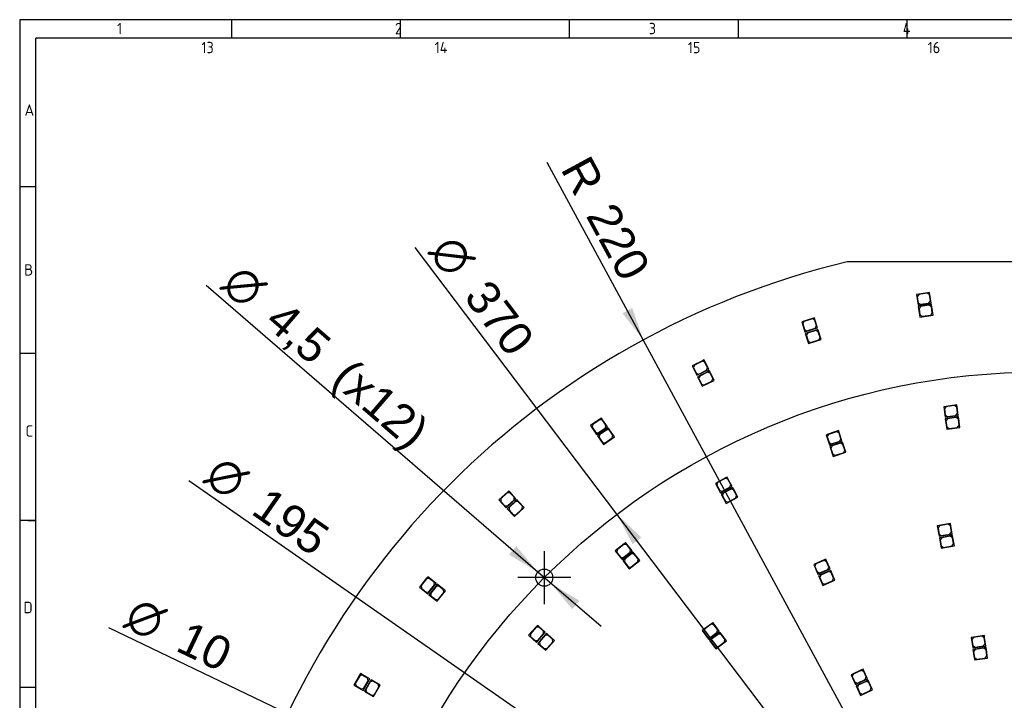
# Model space of a CAD drawing. Header units: millimetres. Extents: x 7 to 819, y 15 to 587.
# Tile 5 of 23: x 7 to 266, y 407 to 587. Entities that reach past the tile are written whole.
import ezdxf
from ezdxf.enums import TextEntityAlignment as Align
from ezdxf.lldxf.tags import DXFTag

# ---------------------------------------------------------------- set-up
doc = ezdxf.new("R2010")
doc.units = ezdxf.units.MM
for name, color, linetype in [('Default', 7, 'Continuous'), ('LED_2835_CW', 7, 'Continuous'), ('LED_2835_WW', 7, 'Continuous'), ('PCB_RDLED_440MM_', 7, 'Continuous')]:
    doc.layers.add(name, color=color, linetype=linetype)
doc.styles.add('SEACAD_Arial', font='arial.ttf')
doc.styles.add('SEACAD_Solid_Edge_ANSI1_Symbols', font='semeca1.ttf')
tags = doc.linetypes.add('CENTER2', pattern=[28.575, 19.05, -3.175, 3.175, -3.175]).pattern_tags.tags
tags[10:11] = [DXFTag(74, 4), DXFTag(75, 0), DXFTag(340, '0'), DXFTag(46, 0.0), DXFTag(50, 0.0), DXFTag(44, 0.0), DXFTag(45, 0.0)]
tags[8:9] = [DXFTag(74, 4), DXFTag(75, 0), DXFTag(340, '0'), DXFTag(46, 0.0), DXFTag(50, 0.0), DXFTag(44, 0.0), DXFTag(45, 0.0)]
tags[6:7] = [DXFTag(74, 4), DXFTag(75, 0), DXFTag(340, '0'), DXFTag(46, 0.0), DXFTag(50, 0.0), DXFTag(44, 0.0), DXFTag(45, 0.0)]
tags[4:5] = [DXFTag(74, 4), DXFTag(75, 0), DXFTag(340, '0'), DXFTag(46, 0.0), DXFTag(50, 0.0), DXFTag(44, 0.0), DXFTag(45, 0.0)]
doc.dimstyles.new('ISO', dxfattribs={"dimtxt": 8.75, "dimasz": 8.75, "dimexe": 4.375, "dimexo": 0, "dimgap": 2.1875, "dimtad": 1, "dimtxsty": 'SEACAD_Arial', "dimblk1": '_SE_FILLED', "dimblk2": '_SE_FILLED', "dimsah": 1, "dimcen": 4.375, "dimadec": 0, "dimazin": 0, "dimtfac": 0.5, "dimtdec": 3, "dimtmove": 0, "dimatfit": 3, "dimfxl": 1, "dimarcsym": 0})

# ---------------------------------------------------------------- blocks, each defined once
blk = doc.blocks.new('SEANNOT_GROUP3')
at = {"layer": 'Default', "color": 7, "linetype": 'CENTER2'}
for p, q in [((144.96, 446.65), (144.96, 432.65)), ((151.96, 439.65), (137.96, 439.65))]:
    blk.add_line(p, q, dxfattribs=at)
blk = doc.blocks.new('SE')
at = {"layer": 'LED_2835_CW', "color": 7, "linetype": 'Continuous'}
for p, q in [((246.5, 511.53), (243.53, 511.09)), ((246.41, 511.42), (244.14, 511.08)), ((246.98, 511), (246.41, 511.42)), ((246.99, 511.61), (246.5, 511.53)), ((246.5, 511.53), (247.07, 511.11)), ((247.07, 511.11), (246.99, 511.61)), ((243.53, 511.09), (243.95, 508.32)), ((244.14, 511.08), (243.72, 510.51)), ((243.72, 510.51), (243.96, 508.93)), ((243.95, 508.32), (247.41, 508.84)), ((243.96, 508.93), (244.53, 508.51)), ((244.53, 508.51), (246.8, 508.85)), ((246.8, 508.85), (247.22, 509.42)), ((247.22, 509.42), (246.98, 511)), ((247.41, 508.84), (247.07, 511.11)), ((216.61, 504.9), (213.74, 504.02)), ((213.74, 504.02), (214.57, 501.34)), ((214.35, 504.1), (214.02, 503.48)), ((214.02, 503.48), (214.49, 501.95)), ((216.54, 504.78), (214.35, 504.1)), ((217.17, 504.45), (216.54, 504.78)), ((217.09, 505.05), (216.61, 504.9)), ((216.61, 504.9), (217.24, 504.57)), ((217.24, 504.57), (217.09, 505.05)), ((217.64, 502.92), (217.17, 504.45)), ((217.91, 502.38), (217.24, 504.57)), ((214.49, 501.95), (215.11, 501.62)), ((214.57, 501.34), (217.91, 502.38)), ((215.11, 501.62), (217.31, 502.3)), ((217.31, 502.3), (217.64, 502.92)), ((188.05, 493.9), (185.35, 492.6)), ((188.01, 493.76), (185.93, 492.77)), ((188.67, 493.53), (188.01, 493.76)), ((188.5, 494.11), (188.05, 493.9)), ((188.05, 493.9), (188.72, 493.66)), ((188.72, 493.66), (188.5, 494.11)), ((189.37, 492.09), (188.67, 493.53)), ((189.72, 491.59), (188.72, 493.66)), ((185.35, 492.6), (186.56, 490.07)), ((185.93, 492.77), (185.7, 492.1)), ((185.7, 492.1), (186.39, 490.66)), ((186.39, 490.66), (187.06, 490.42)), ((186.56, 490.07), (189.72, 491.59)), ((187.06, 490.42), (189.13, 491.42)), ((189.13, 491.42), (189.37, 492.09)), ((253.61, 481.92), (250.64, 481.52)), ((250.64, 481.52), (251.01, 478.75)), ((251.25, 481.5), (250.82, 480.94)), ((250.82, 480.94), (251.03, 479.36)), ((253.53, 481.81), (251.25, 481.5)), ((254.09, 481.38), (253.53, 481.81)), ((254.11, 481.99), (253.61, 481.92)), ((253.61, 481.92), (254.18, 481.49)), ((254.3, 479.8), (254.09, 481.38)), ((254.18, 481.49), (254.11, 481.99)), ((254.48, 479.22), (254.18, 481.49)), ((161.45, 478.75), (158.97, 477.06)), ((161.42, 478.61), (159.52, 477.32)), ((162.12, 478.48), (161.42, 478.61)), ((161.86, 479.04), (161.45, 478.75)), ((161.45, 478.75), (162.14, 478.62)), ((162.14, 478.62), (161.86, 479.04)), ((163.02, 477.16), (162.12, 478.48)), ((163.44, 476.72), (162.14, 478.62)), ((251.01, 478.75), (254.48, 479.22)), ((251.03, 479.36), (251.6, 478.93)), ((251.6, 478.93), (253.87, 479.23)), ((253.87, 479.23), (254.3, 479.8)), ((158.97, 477.06), (160.55, 474.75)), ((159.52, 477.32), (159.39, 476.62)), ((159.39, 476.62), (160.29, 475.3)), ((160.29, 475.3), (160.99, 475.17)), ((160.55, 474.75), (163.44, 476.72)), ((160.99, 475.17), (162.89, 476.47)), ((162.89, 476.47), (163.02, 477.16)), ((223.06, 475.18), (220.21, 474.26)), ((223, 475.06), (220.81, 474.35)), ((223.63, 474.74), (223, 475.06)), ((223.54, 475.34), (223.06, 475.18)), ((223.06, 475.18), (223.69, 474.86)), ((223.69, 474.86), (223.54, 475.34)), ((224.4, 472.67), (223.69, 474.86)), ((220.21, 474.26), (221.07, 471.6)), ((220.81, 474.35), (220.49, 473.72)), ((220.49, 473.72), (220.98, 472.2)), ((221.07, 471.6), (224.4, 472.67)), ((221.61, 471.88), (223.8, 472.58)), ((224.12, 473.21), (223.63, 474.74)), ((223.8, 472.58), (224.12, 473.21)), ((220.98, 472.2), (221.61, 471.88)), ((194.21, 463.1), (191.56, 461.68)), ((194.17, 462.96), (192.14, 461.87)), ((194.84, 462.76), (194.17, 462.96)), ((194.65, 463.33), (194.21, 463.1)), ((194.21, 463.1), (194.88, 462.89)), ((194.88, 462.89), (194.65, 463.33)), ((195.6, 461.35), (194.84, 462.76)), ((195.97, 460.87), (194.88, 462.89)), ((137.4, 459.82), (135.2, 457.78)), ((137.4, 459.68), (135.71, 458.11)), ((137.77, 460.16), (137.4, 459.82)), ((137.4, 459.82), (138.11, 459.79)), ((138.1, 459.65), (137.4, 459.68)), ((138.11, 459.79), (137.77, 460.16)), ((139.19, 458.48), (138.1, 459.65)), ((139.67, 458.11), (138.11, 459.79)), ((191.56, 461.68), (192.89, 459.21)), ((192.14, 461.87), (191.94, 461.2)), ((191.94, 461.2), (192.69, 459.79)), ((192.69, 459.79), (193.37, 459.58)), ((192.89, 459.21), (195.97, 460.87)), ((193.37, 459.58), (195.4, 460.67)), ((195.4, 460.67), (195.6, 461.35)), ((135.2, 457.78), (137.11, 455.72)), ((135.71, 458.11), (135.68, 457.4)), ((135.68, 457.4), (136.77, 456.23)), ((137.11, 455.72), (139.67, 458.11)), ((137.48, 456.21), (139.16, 457.77)), ((139.16, 457.77), (139.19, 458.48)), ((136.77, 456.23), (137.48, 456.21)), ((252.04, 450.67), (249.09, 450.14)), ((249.09, 450.14), (249.57, 447.39)), ((249.69, 450.15), (249.29, 449.57)), ((249.29, 449.57), (249.57, 448)), ((251.96, 450.55), (249.69, 450.15)), ((252.54, 450.15), (251.96, 450.55)), ((252.53, 450.75), (252.04, 450.67)), ((252.04, 450.67), (252.62, 450.26)), ((252.62, 450.26), (252.53, 450.75)), ((252.82, 448.57), (252.54, 450.15)), ((253.02, 448), (252.62, 450.26)), ((168.37, 446.37), (167.97, 446.05)), ((168.68, 445.97), (168.37, 446.37)), ((249.57, 447.39), (253.02, 448)), ((249.57, 448), (250.15, 447.59)), ((250.15, 447.59), (252.41, 447.99)), ((252.41, 447.99), (252.82, 448.57)), ((167.97, 446.05), (165.63, 444.19)), ((165.63, 444.19), (167.37, 442)), ((166.16, 444.48), (166.08, 443.78)), ((166.08, 443.78), (167.08, 442.53)), ((167.96, 445.91), (166.16, 444.48)), ((167.37, 442), (170.11, 444.18)), ((167.78, 442.45), (169.58, 443.88)), ((168.66, 445.83), (167.96, 445.91)), ((167.97, 446.05), (168.68, 445.97)), ((169.66, 444.58), (168.66, 445.83)), ((170.11, 444.18), (168.68, 445.97)), ((169.58, 443.88), (169.66, 444.58)), ((167.08, 442.53), (167.78, 442.45)), ((219.97, 441.37), (217.22, 440.18)), ((219.92, 441.24), (217.81, 440.33)), ((220.58, 440.98), (219.92, 441.24)), ((220.43, 441.57), (219.97, 441.37)), ((219.97, 441.37), (220.63, 441.11)), ((220.63, 441.11), (220.43, 441.57)), ((217.22, 440.18), (218.33, 437.61)), ((217.81, 440.33), (217.55, 439.67)), ((217.55, 439.67), (218.18, 438.2)), ((218.33, 437.61), (221.54, 439)), ((218.84, 437.94), (220.95, 438.85)), ((221.21, 439.51), (220.58, 440.98)), ((221.54, 439), (220.63, 441.11)), ((220.95, 438.85), (221.21, 439.51)), ((116.44, 437.5), (114.57, 435.16)), ((116.46, 437.36), (115.02, 435.57)), ((116.75, 437.9), (116.44, 437.5)), ((116.44, 437.5), (117.14, 437.58)), ((117.16, 437.44), (116.46, 437.36)), ((117.14, 437.58), (116.75, 437.9)), ((116.76, 433.41), (118.94, 436.15)), ((118.94, 436.15), (117.14, 437.58)), ((118.41, 436.45), (117.16, 437.44)), ((118.49, 435.74), (118.41, 436.45)), ((218.18, 438.2), (218.84, 437.94)), ((114.57, 435.16), (116.76, 433.41)), ((115.02, 435.57), (115.1, 434.86)), ((115.1, 434.86), (116.35, 433.87)), ((116.35, 433.87), (117.06, 433.95)), ((117.06, 433.95), (118.49, 435.74)), ((145.21, 424.6), (143.23, 422.34)), ((145.22, 424.46), (143.7, 422.73)), ((145.54, 424.98), (145.21, 424.6)), ((145.21, 424.6), (145.91, 424.65)), ((145.92, 424.51), (145.22, 424.46)), ((145.34, 420.5), (147.64, 423.13)), ((145.91, 424.65), (145.54, 424.98)), ((147.64, 423.13), (145.91, 424.65)), ((147.13, 423.45), (145.92, 424.51)), ((147.17, 422.75), (147.13, 423.45)), ((190.91, 424.93), (188.5, 423.13)), ((188.5, 423.13), (190.18, 420.89)), ((189.04, 423.41), (188.94, 422.71)), ((190.89, 424.79), (189.04, 423.41)), ((190.18, 420.89), (192.98, 422.98)), ((191.59, 424.68), (190.89, 424.79)), ((191.31, 425.22), (190.91, 424.93)), ((190.91, 424.93), (191.61, 424.82)), ((191.61, 424.82), (191.31, 425.22)), ((192.54, 423.4), (191.59, 424.68)), ((192.98, 422.98), (191.61, 424.82)), ((192.44, 422.7), (192.54, 423.4)), ((143.23, 422.34), (145.34, 420.5)), ((143.7, 422.73), (143.75, 422.02)), ((143.75, 422.02), (144.95, 420.97)), ((144.95, 420.97), (145.66, 421.02)), ((145.66, 421.02), (147.17, 422.75)), ((188.94, 422.71), (189.9, 421.43)), ((189.9, 421.43), (190.6, 421.33)), ((190.6, 421.33), (192.44, 422.7)), ((260.89, 421.16), (257.92, 420.73)), ((257.92, 420.73), (258.32, 417.96)), ((258.53, 420.72), (258.11, 420.15)), ((260.81, 421.05), (258.53, 420.72)), ((261.37, 420.62), (260.81, 421.05)), ((261.39, 421.23), (260.89, 421.16)), ((260.89, 421.16), (261.46, 420.74)), ((261.6, 419.04), (261.37, 420.62)), ((261.46, 420.74), (261.39, 421.23)), ((261.79, 418.46), (261.46, 420.74)), ((258.11, 420.15), (258.34, 418.57)), ((258.32, 417.96), (261.79, 418.46)), ((258.34, 418.57), (258.9, 418.14)), ((258.9, 418.14), (261.18, 418.47)), ((261.18, 418.47), (261.6, 419.04)), ((99.3, 412.75), (99.05, 412.32)), ((99.73, 412.5), (99.3, 412.75)), ((230.3, 412.62), (229.85, 412.41)), ((230.51, 412.17), (230.3, 412.62)), ((99.05, 412.32), (97.55, 409.72)), ((99.08, 412.18), (97.93, 410.19)), ((97.93, 410.19), (98.12, 409.51)), ((99.05, 412.32), (99.73, 412.5)), ((99.77, 412.37), (99.08, 412.18)), ((101.72, 411.35), (99.73, 412.5)), ((101.15, 411.57), (99.77, 412.37)), ((99.97, 408.32), (101.72, 411.35)), ((100.18, 408.89), (101.33, 410.89)), ((101.33, 410.89), (101.15, 411.57)), ((229.85, 412.41), (227.12, 411.17)), ((227.12, 411.17), (228.28, 408.62)), ((227.71, 411.33), (227.46, 410.66)), ((227.46, 410.66), (228.13, 409.21)), ((229.8, 412.28), (227.71, 411.33)), ((228.28, 408.62), (231.47, 410.08)), ((230.46, 412.04), (229.8, 412.28)), ((229.85, 412.41), (230.51, 412.17)), ((231.13, 410.58), (230.46, 412.04)), ((231.47, 410.08), (230.51, 412.17)), ((230.88, 409.92), (231.13, 410.58)), ((97.55, 409.72), (99.97, 408.32)), ((98.12, 409.51), (99.5, 408.71)), ((99.5, 408.71), (100.18, 408.89)), ((228.13, 409.21), (228.79, 408.96)), ((228.79, 408.96), (230.88, 409.92))]:
    blk.add_line(p, q, dxfattribs=at)
at = {"layer": 'LED_2835_WW', "color": 7, "linetype": 'Continuous'}
for p, q in [((246.02, 514.7), (243.05, 514.25)), ((243.05, 514.25), (243.47, 511.48)), ((243.66, 514.24), (243.24, 513.67)), ((245.93, 514.59), (243.66, 514.24)), ((246.5, 514.17), (245.93, 514.59)), ((246.51, 514.77), (246.02, 514.7)), ((246.02, 514.7), (246.58, 514.28)), ((246.74, 512.58), (246.5, 514.17)), ((246.58, 514.28), (246.51, 514.77)), ((246.93, 512.01), (246.58, 514.28)), ((243.24, 513.67), (243.48, 512.09)), ((243.47, 511.48), (246.93, 512.01)), ((243.48, 512.09), (244.05, 511.67)), ((244.05, 511.67), (246.32, 512.01)), ((246.32, 512.01), (246.74, 512.58)), ((215.66, 507.96), (212.8, 507.08)), ((212.8, 507.08), (213.62, 504.4)), ((213.4, 507.16), (213.07, 506.53)), ((213.07, 506.53), (213.54, 505.01)), ((215.6, 507.84), (213.4, 507.16)), ((216.22, 507.51), (215.6, 507.84)), ((216.14, 508.11), (215.66, 507.96)), ((215.66, 507.96), (216.29, 507.63)), ((216.29, 507.63), (216.14, 508.11)), ((216.69, 505.98), (216.22, 507.51)), ((216.97, 505.44), (216.29, 507.63)), ((213.54, 505.01), (214.17, 504.68)), ((213.62, 504.4), (216.97, 505.44)), ((214.17, 504.68), (216.36, 505.35)), ((216.36, 505.35), (216.69, 505.98)), ((186.66, 496.78), (183.96, 495.48)), ((184.54, 495.65), (184.31, 494.98)), ((186.61, 496.65), (184.54, 495.65)), ((187.28, 496.41), (186.61, 496.65)), ((187.11, 497), (186.66, 496.78)), ((186.66, 496.78), (187.33, 496.55)), ((187.33, 496.55), (187.11, 497)), ((187.97, 494.97), (187.28, 496.41)), ((188.32, 494.48), (187.33, 496.55)), ((183.96, 495.48), (185.17, 492.96)), ((184.31, 494.98), (185, 493.54)), ((185, 493.54), (185.67, 493.31)), ((185.17, 492.96), (188.32, 494.48)), ((185.67, 493.31), (187.74, 494.3)), ((187.74, 494.3), (187.97, 494.97)), ((253.18, 485.09), (250.21, 484.69)), ((250.21, 484.69), (250.58, 481.92)), ((250.82, 484.67), (250.39, 484.11)), ((250.39, 484.11), (250.6, 482.53)), ((253.1, 484.98), (250.82, 484.67)), ((253.66, 484.55), (253.1, 484.98)), ((253.68, 485.16), (253.18, 485.09)), ((253.18, 485.09), (253.75, 484.67)), ((253.45, 482.41), (253.87, 482.97)), ((253.87, 482.97), (253.66, 484.55)), ((253.75, 484.67), (253.68, 485.16)), ((254.05, 482.39), (253.75, 484.67)), ((159.64, 481.4), (157.16, 479.71)), ((159.61, 481.26), (157.71, 479.96)), ((160.31, 481.13), (159.61, 481.26)), ((160.05, 481.68), (159.64, 481.4)), ((159.64, 481.4), (160.33, 481.27)), ((160.33, 481.27), (160.05, 481.68)), ((161.21, 479.8), (160.31, 481.13)), ((161.63, 479.37), (160.33, 481.27)), ((250.58, 481.92), (254.05, 482.39)), ((250.6, 482.53), (251.17, 482.1)), ((251.17, 482.1), (253.45, 482.41)), ((157.16, 479.71), (158.74, 477.39)), ((157.71, 479.96), (157.58, 479.27)), ((157.58, 479.27), (158.48, 477.95)), ((158.48, 477.95), (159.18, 477.81)), ((158.74, 477.39), (161.63, 479.37)), ((159.18, 477.81), (161.08, 479.11)), ((161.08, 479.11), (161.21, 479.8)), ((222.07, 478.23), (219.22, 477.3)), ((222.01, 478.1), (219.82, 477.39)), ((222.64, 477.78), (222.01, 478.1)), ((222.55, 478.38), (222.07, 478.23)), ((222.07, 478.23), (222.7, 477.91)), ((222.7, 477.91), (222.55, 478.38)), ((223.13, 476.26), (222.64, 477.78)), ((223.41, 475.72), (222.7, 477.91)), ((219.22, 477.3), (220.08, 474.64)), ((219.82, 477.39), (219.5, 476.76)), ((219.5, 476.76), (219.99, 475.24)), ((219.99, 475.24), (220.62, 474.92)), ((220.08, 474.64), (223.41, 475.72)), ((220.62, 474.92), (222.81, 475.63)), ((222.81, 475.63), (223.13, 476.26)), ((192.69, 465.92), (190.05, 464.5)), ((190.05, 464.5), (191.37, 462.03)), ((190.62, 464.69), (190.42, 464.01)), ((192.65, 465.78), (190.62, 464.69)), ((193.33, 465.58), (192.65, 465.78)), ((193.13, 466.15), (192.69, 465.92)), ((192.69, 465.92), (193.37, 465.71)), ((193.37, 465.71), (193.13, 466.15)), ((194.08, 464.17), (193.33, 465.58)), ((194.46, 463.69), (193.37, 465.71)), ((135.22, 462.16), (133.02, 460.12)), ((135.21, 462.02), (133.53, 460.46)), ((135.92, 461.99), (135.21, 462.02)), ((135.59, 462.5), (135.22, 462.16)), ((135.22, 462.16), (135.93, 462.14)), ((135.93, 462.14), (135.59, 462.5)), ((137.01, 460.82), (135.92, 461.99)), ((137.49, 460.45), (135.93, 462.14)), ((190.42, 464.01), (191.18, 462.6)), ((191.18, 462.6), (191.85, 462.4)), ((191.37, 462.03), (194.46, 463.69)), ((191.85, 462.4), (193.88, 463.49)), ((193.88, 463.49), (194.08, 464.17)), ((133.02, 460.12), (134.93, 458.07)), ((133.53, 460.46), (133.5, 459.75)), ((133.5, 459.75), (134.59, 458.58)), ((134.93, 458.07), (137.49, 460.45)), ((135.3, 458.55), (136.98, 460.11)), ((136.98, 460.11), (137.01, 460.82)), ((134.59, 458.58), (135.3, 458.55)), ((251.48, 453.82), (248.53, 453.3)), ((248.53, 453.3), (249.02, 450.54)), ((249.14, 453.3), (248.73, 452.72)), ((248.73, 452.72), (249.01, 451.15)), ((251.4, 453.7), (249.14, 453.3)), ((251.98, 453.3), (251.4, 453.7)), ((251.98, 453.91), (251.48, 453.82)), ((251.48, 453.82), (252.06, 453.41)), ((251.86, 451.14), (252.26, 451.72)), ((252.06, 453.41), (251.98, 453.91)), ((252.26, 451.72), (251.98, 453.3)), ((252.46, 451.15), (252.06, 453.41)), ((249.01, 451.15), (249.59, 450.74)), ((249.02, 450.54), (252.46, 451.15)), ((249.59, 450.74), (251.86, 451.14)), ((165.98, 448.56), (163.63, 446.69)), ((163.63, 446.69), (165.38, 444.5)), ((164.16, 446.98), (164.08, 446.28)), ((165.96, 448.42), (164.16, 446.98)), ((165.38, 444.5), (168.11, 446.68)), ((165.78, 444.95), (167.58, 446.38)), ((166.67, 448.34), (165.96, 448.42)), ((166.37, 448.87), (165.98, 448.56)), ((165.98, 448.56), (166.68, 448.48)), ((166.68, 448.48), (166.37, 448.87)), ((167.66, 447.08), (166.67, 448.34)), ((168.11, 446.68), (166.68, 448.48)), ((167.58, 446.38), (167.66, 447.08)), ((164.08, 446.28), (165.08, 445.03)), ((165.08, 445.03), (165.78, 444.95)), ((218.7, 444.31), (215.95, 443.12)), ((218.65, 444.18), (216.54, 443.26)), ((219.31, 443.92), (218.65, 444.18)), ((219.16, 444.51), (218.7, 444.31)), ((218.7, 444.31), (219.36, 444.05)), ((219.36, 444.05), (219.16, 444.51)), ((219.94, 442.45), (219.31, 443.92)), ((220.27, 441.94), (219.36, 444.05)), ((215.95, 443.12), (217.06, 440.55)), ((216.54, 443.26), (216.28, 442.61)), ((216.28, 442.61), (216.91, 441.14)), ((216.91, 441.14), (217.57, 440.88)), ((217.06, 440.55), (220.27, 441.94)), ((217.57, 440.88), (219.68, 441.79)), ((219.68, 441.79), (219.94, 442.45)), ((113.94, 439.5), (112.07, 437.15)), ((113.95, 439.36), (112.52, 437.56)), ((114.25, 439.89), (113.94, 439.5)), ((113.94, 439.5), (114.64, 439.58)), ((114.65, 439.44), (113.95, 439.36)), ((114.64, 439.58), (114.25, 439.89)), ((116.44, 438.14), (114.64, 439.58)), ((115.91, 438.44), (114.65, 439.44)), ((112.07, 437.15), (114.26, 435.41)), ((112.52, 437.56), (112.6, 436.86)), ((112.6, 436.86), (113.85, 435.86)), ((113.85, 435.86), (114.55, 435.94)), ((114.26, 435.41), (116.44, 438.14)), ((114.55, 435.94), (115.99, 437.74)), ((115.99, 437.74), (115.91, 438.44)), ((142.8, 426.71), (140.82, 424.45)), ((142.81, 426.56), (141.29, 424.83)), ((143.13, 427.08), (142.8, 426.71)), ((142.8, 426.71), (143.5, 426.75)), ((143.51, 426.61), (142.81, 426.56)), ((143.5, 426.75), (143.13, 427.08)), ((145.23, 425.24), (143.5, 426.75)), ((144.72, 425.56), (143.51, 426.61)), ((144.76, 424.85), (144.72, 425.56)), ((189, 427.49), (186.59, 425.7)), ((186.59, 425.7), (188.27, 423.45)), ((187.13, 425.98), (187.03, 425.28)), ((188.98, 427.35), (187.13, 425.98)), ((189.68, 427.25), (188.98, 427.35)), ((189.4, 427.79), (189, 427.49)), ((189, 427.49), (189.7, 427.39)), ((189.7, 427.39), (189.4, 427.79)), ((190.63, 425.97), (189.68, 427.25)), ((191.07, 425.55), (189.7, 427.39)), ((190.53, 425.27), (190.63, 425.97)), ((140.82, 424.45), (142.93, 422.6)), ((141.29, 424.83), (141.34, 424.13)), ((141.34, 424.13), (142.54, 423.07)), ((142.54, 423.07), (143.25, 423.12)), ((142.93, 422.6), (145.23, 425.24)), ((143.25, 423.12), (144.76, 424.85)), ((187.03, 425.28), (187.99, 424)), ((187.99, 424), (188.69, 423.89)), ((188.27, 423.45), (191.07, 425.55)), ((188.69, 423.89), (190.53, 425.27)), ((260.44, 424.33), (257.47, 423.9)), ((257.47, 423.9), (257.87, 421.13)), ((258.08, 423.89), (257.65, 423.32)), ((257.65, 423.32), (257.88, 421.74)), ((260.35, 424.21), (258.08, 423.89)), ((260.92, 423.79), (260.35, 424.21)), ((260.93, 424.4), (260.44, 424.33)), ((260.44, 424.33), (261, 423.9)), ((261.15, 422.21), (260.92, 423.79)), ((261, 423.9), (260.93, 424.4)), ((261.33, 421.63), (261, 423.9)), ((257.87, 421.13), (261.33, 421.63)), ((257.88, 421.74), (258.45, 421.31)), ((258.45, 421.31), (260.72, 421.64)), ((260.72, 421.64), (261.15, 422.21)), ((228.52, 415.33), (225.79, 414.08)), ((228.47, 415.19), (226.38, 414.24)), ((229.13, 414.95), (228.47, 415.19)), ((228.98, 415.53), (228.52, 415.33)), ((228.52, 415.33), (229.18, 415.08)), ((229.18, 415.08), (228.98, 415.53)), ((96.27, 413.92), (94.77, 411.32)), ((96.31, 413.78), (95.16, 411.79)), ((96.52, 414.35), (96.27, 413.92)), ((96.27, 413.92), (96.95, 414.1)), ((96.99, 413.97), (96.31, 413.78)), ((96.95, 414.1), (96.52, 414.35)), ((98.95, 412.95), (96.95, 414.1)), ((98.38, 413.17), (96.99, 413.97)), ((97.2, 409.92), (98.95, 412.95)), ((98.56, 412.48), (98.38, 413.17)), ((225.79, 414.08), (226.95, 411.53)), ((226.38, 414.24), (226.13, 413.58)), ((226.13, 413.58), (226.8, 412.12)), ((226.95, 411.53), (230.14, 412.99)), ((227.46, 411.87), (229.55, 412.83)), ((229.8, 413.49), (229.13, 414.95)), ((230.14, 412.99), (229.18, 415.08)), ((229.55, 412.83), (229.8, 413.49)), ((94.77, 411.32), (97.2, 409.92)), ((95.16, 411.79), (95.34, 411.11)), ((95.34, 411.11), (96.73, 410.31)), ((96.73, 410.31), (97.41, 410.49)), ((97.41, 410.49), (98.56, 412.48)), ((226.8, 412.12), (227.46, 411.87))]:
    blk.add_line(p, q, dxfattribs=at)
at = {"layer": 'PCB_RDLED_440MM_', "color": 7, "linetype": 'Continuous'}
blk.add_line((326.81, 522.83), (224.75, 522.83), dxfattribs=at)
blk.add_circle((144.96, 439.65), 2.25, dxfattribs=at)
blk.add_arc((275.78, 308.83), 220, 103.4119, 166.5881, dxfattribs=at)
blk = doc.blocks.new('DMBLK12')
at = {"layer": 'Default', "linetype": 'Continuous'}
for points in [[(262.75, 313.46), (271.27, 310.99), (264.01, 316.09)], [(287.55, 301.58), (288.81, 304.21), (280.29, 306.68)]]:
    blk.add_hatch(color=7, dxfattribs=at).paths.add_polyline_path(points)
at = {"layer": 'Default', "color": 7, "linetype": 'Continuous'}
for p, q in [((271.27, 310.99), (30.19, 426.4)), ((296.07, 299.12), (271.27, 310.99))]:
    blk.add_line(p, q, dxfattribs=at)
for s, style, p in [('O', 'SEACAD_Solid_Edge_ANSI1_Symbols', (37.68, 434.95)), ('10', 'SEACAD_Arial', (51.2, 428.47))]:
    blk.add_text(s, height=8.75, rotation=334.4181, dxfattribs=dict(at, style=style)).set_placement(p, align=Align.TOP_LEFT)
blk = doc.blocks.new('_SE_FILLED')
at = {"color": 0}
blk.add_line((0, 0), (-1, 0), dxfattribs=at)
blk.add_solid([(0, 0), (-1, -0.1665), (-1, 0.1665), (0, 0)], dxfattribs=at)
blk = doc.blocks.new('DMBLK13')
at = {"layer": 'Default', "linetype": 'Continuous'}
blk.add_hatch(color=7, dxfattribs=at).paths.add_polyline_path([(165.59, 509.3), (171.04, 502.3), (168.15, 510.69)])
at = {"layer": 'Default', "color": 7, "linetype": 'Continuous'}
blk.add_line((275.78, 308.83), (145.74, 549.02), dxfattribs=at)
at = {"layer": 'Default', "color": 7, "linetype": 'Continuous', "style": 'SEACAD_Arial'}
for s, p in [('R', (156.82, 551.54)), ('220', (163.48, 539.23))]:
    blk.add_text(s, height=8.75, rotation=298.4313, dxfattribs=at).set_placement(p, align=Align.TOP_LEFT)
blk = doc.blocks.new('DMBLK16')
at = {"layer": 'Default', "linetype": 'Continuous'}
for points in [[(168.24, 448.48), (170.56, 450.24), (164.12, 456.34)], [(381, 167.43), (387.44, 161.33), (383.32, 169.19)]]:
    blk.add_hatch(color=7, dxfattribs=at).paths.add_polyline_path(points)
at = {"layer": 'Default', "color": 7, "linetype": 'Continuous'}
for p, q in [((164.12, 456.34), (110.89, 526.65)), ((387.44, 161.33), (164.12, 456.34))]:
    blk.add_line(p, q, dxfattribs=at)
for s, style, p in [('O', 'SEACAD_Solid_Edge_ANSI1_Symbols', (121.46, 530.81)), ('370', 'SEACAD_Arial', (130.51, 518.86))]:
    blk.add_text(s, height=8.75, rotation=307.1256, dxfattribs=dict(at, style=style)).set_placement(p, align=Align.TOP_LEFT)
blk = doc.blocks.new('DMBLK17')
at = {"layer": 'Default', "linetype": 'Continuous'}
for points in [[(202.12, 358.36), (203.79, 360.75), (195.77, 364.56)], [(347.77, 256.92), (355.79, 253.11), (349.44, 259.31)]]:
    blk.add_hatch(color=7, dxfattribs=at).paths.add_polyline_path(points)
at = {"layer": 'Default', "color": 7, "linetype": 'Continuous'}
for p, q in [((195.77, 364.56), (51.28, 465.19)), ((355.79, 253.11), (195.77, 364.56))]:
    blk.add_line(p, q, dxfattribs=at)
for s, style, p in [('O', 'SEACAD_Solid_Edge_ANSI1_Symbols', (60.05, 472.41)), ('195', 'SEACAD_Arial', (72.35, 463.84))]:
    blk.add_text(s, height=8.75, rotation=325.1445, dxfattribs=dict(at, style=style)).set_placement(p, align=Align.TOP_LEFT)
blk = doc.blocks.new('DMBLK19')
at = {"layer": 'Default', "linetype": 'Continuous'}
for points in [[(135.68, 445.73), (143.26, 441.12), (137.59, 447.94)], [(152.34, 431.36), (154.24, 433.57), (146.67, 438.18)]]:
    blk.add_hatch(color=7, dxfattribs=at).paths.add_polyline_path(points)
at = {"layer": 'Default', "color": 7, "linetype": 'Continuous'}
for p, q in [((143.26, 441.12), (55.82, 516.59)), ((159.92, 426.74), (143.26, 441.12))]:
    blk.add_line(p, q, dxfattribs=at)
for s, style, p in [('O', 'SEACAD_Solid_Edge_ANSI1_Symbols', (65.29, 522.87)), ('4,5', 'SEACAD_Arial', (76.64, 513.07)), ('(x12)', 'SEACAD_Arial', (94.24, 497.89))]:
    blk.add_text(s, height=8.75, rotation=319.2006, dxfattribs=dict(at, style=style)).set_placement(p, align=Align.TOP_LEFT)

msp = doc.modelspace()

# ---------------------------------------------------------------- linework, layer by layer
at = {"layer": 'Default', "color": 7, "linetype": 'Continuous'}
for p, q in [((6.708, 586.67), (6.708, 14.67)), ((819.1, 586.67), (6.708, 586.67)), ((62.6, 581.809), (62.6, 586.67)), ((107.1, 581.809), (107.1, 586.67)), ((151.6, 581.809), (151.6, 586.67)), ((196.1, 581.809), (196.1, 586.67)), ((240.6, 581.809), (240.6, 586.67)), ((240.6, 581.809), (240.6, 586.67)), ((10.978, 322.67), (10.978, 581.809)), ((819.1, 581.809), (10.978, 581.809)), ((10.978, 542.67), (6.708, 542.67)), ((10.978, 498.67), (6.708, 498.67)), ((10.978, 454.67), (6.708, 454.67)), ((8.843, 454.67), (10.978, 454.67)), ((10.978, 410.67), (6.708, 410.67))]:
    msp.add_line(p, q, dxfattribs=at)
at = {"layer": 'Default', "color": 7, "linetype": 'CENTER2'}
msp.add_circle((275.78, 308.834), 185, dxfattribs=at)

# ---------------------------------------------------------------- block references
at = {"layer": 'Default'}
for name in ['SE', 'SEANNOT_GROUP3']:
    msp.add_blockref(name, (0, 0), dxfattribs=at)

# ---------------------------------------------------------------- texts
at = {"layer": 'Default', "char_height": 3, "attachment_point": 1}
for s, insert, width in [('{\\fSolid Edge ISO|b1||i0||c0|p34;\\C7;\\H3.;\\W0.94;1                                          2                                      3                                      4                                   5                                       6                                     7                                   8                                     9                                      10                                 11                                      12                                    13                                  14                                     15                                   16                                     17                                  18}', (32.361, 585.835), 763.84092), ('{\\fSolid Edge ISO|b1||i0||c0|p34;\\C7;\\H3.;\\W1.;A}', (7.967, 564.344), 1.63637), ('{\\fSolid Edge ISO|b1||i0||c0|p34;\\C7;\\H3.;\\W1.;B}', (7.849, 522.241), 1.70456), ('{\\fSolid Edge ISO|b1||i0||c0|p34;\\C7;\\H3.;\\W1.;C}', (8.201, 479.787), 1.56819), ('{\\fSolid Edge ISO|b1||i0||c0|p34;\\C7;\\H3.;\\W1.;D}', (7.673, 433.281), 1.77274)]:
    msp.add_mtext(s, dxfattribs=dict(at, insert=insert, width=width))

# ---------------------------------------------------------------- dimensions: what is measured, and where the dimension line sits
at = {"layer": 'Default', "color": 7, "linetype": 'Continuous'}
dim = msp.add_radius_dim(center=(275.78, 308.834), mpoint=(171.037, 502.3), text='\\A1;<>', dimstyle='ISO', override={"dimtolj": 1}, dxfattribs=at)
dim.commit()
dim.dimension.update_dxf_attribs({"geometry": 'DMBLK13', "text_midpoint": (165.103, 513.259), "dimtype": 164})
for p1, p2, text, picture, middle in [((387.439, 161.331), (164.12, 456.338), '\\A1;<>', 'DMBLK16', (136.038, 493.434)), ((146.668, 438.179), (143.261, 441.12), '\\A1;<> (x12)', 'DMBLK19', (110.286, 469.582)), ((355.788, 253.112), (195.771, 364.557), '\\A1;<>', 'DMBLK17', (85.469, 441.377)), ((280.289, 306.675), (271.27, 310.993), '\\A1;<>', 'DMBLK12', (61.595, 411.371))]:
    dim = msp.add_diameter_dim_2p(p1=p1, p2=p2, text=text, dimstyle='ISO', override={"dimtmove": 1, "dimtolj": 1}, dxfattribs=at)
    dim.commit()
    dim.dimension.update_dxf_attribs({"geometry": picture, "text_midpoint": middle, "dimtype": 163})

doc.saveas('drawing.dxf')
